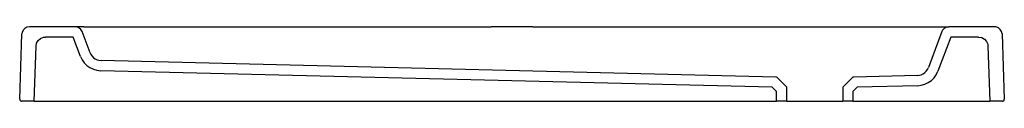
# Model space of a CAD drawing. Header units: millimetres. Extents: x -0.53 to 0.53, y 0 to 0.08.
import ezdxf

# ---------------------------------------------------------------- set-up
doc = ezdxf.new("R2010")
doc.units = ezdxf.units.MM
doc.layers.add('BLOCKS', color=3, linetype='Continuous')

msp = doc.modelspace()

# ---------------------------------------------------------------- linework, layer by layer
at = {"layer": 'BLOCKS', "linetype": 'Continuous'}
for p, q in [((-0.4694, 0.08), (-0.5185, 0.08)), ((-0.4599, 0.08), (-0.4694, 0.08)), ((-0.4533, 0.0521), (-0.4619, 0.0748)), ((-0.4599, 0.08), (-0.0225, 0.08)), ((0.0225, 0.08), (-0.0225, 0.08)), ((0.0225, 0.08), (0.4599, 0.08)), ((0.4619, 0.0748), (0.4473, 0.0361)), ((0.4599, 0.08), (0.4694, 0.08)), ((0.5185, 0.08), (0.4694, 0.08)), ((-0.5289, 0.0021), (-0.5265, 0.0723)), ((-0.4715, 0.069), (-0.5013, 0.069)), ((-0.4636, 0.0482), (-0.4715, 0.069)), ((0.4715, 0.069), (0.4575, 0.0322)), ((0.5013, 0.069), (0.4715, 0.069)), ((0.5265, 0.0723), (0.5289, 0.0021)), ((-0.5134, 0), (-0.5113, 0.0593)), ((0.5113, 0.0593), (0.5134, 0)), ((0.2835, 0.026), (-0.4415, 0.0437)), ((0.2796, 0.0151), (-0.4418, 0.0327)), ((0.295, 0.0153), (0.2848, 0.0254)), ((0.3657, 0.0254), (0.3556, 0.0153)), ((0.4354, 0.0277), (0.3671, 0.026)), ((0.2843, 0.0104), (0.2796, 0.0151)), ((0.2953, 0), (0.2953, 0.0146)), ((0.3553, 0.0146), (0.3553, 0)), ((0.3709, 0.0151), (0.3663, 0.0104)), ((0.4357, 0.0167), (0.3709, 0.0151)), ((-0.5134, 0), (-0.5269, 0)), ((-0.5134, 0), (-0.5105, 0)), ((-0.5105, 0), (-0.0071, 0)), ((-0.0071, 0), (0.0071, 0)), ((0.0071, 0), (0.2843, 0)), ((0.2843, 0), (0.2843, 0.0104)), ((0.3663, 0.0104), (0.3663, 0)), ((0.3663, 0), (0.5105, 0)), ((0.2953, 0), (0.2843, 0)), ((0.2953, 0), (0.3553, 0)), ((0.3663, 0), (0.3553, 0)), ((0.5105, 0), (0.5134, 0)), ((0.5269, 0), (0.5134, 0))]:
    msp.add_line(p, q, dxfattribs=at)
at = {"layer": 'BLOCKS', "linetype": 'Continuous', "flags": 128}
for points in [[(-0.5185, 0.08), (-0.5211, 0.0795), (-0.5235, 0.0782), (-0.5252, 0.0762), (-0.5263, 0.0738), (-0.5265, 0.0723)], [(-0.4619, 0.0748), (-0.4633, 0.0772), (-0.4653, 0.0789), (-0.4679, 0.0798), (-0.4694, 0.08)], [(0.4694, 0.08), (0.4668, 0.0795), (0.4644, 0.0782), (0.4626, 0.0762), (0.4619, 0.0748)], [(0.5265, 0.0723), (0.5259, 0.0749), (0.5245, 0.0772), (0.5225, 0.0789), (0.5199, 0.0799), (0.5185, 0.08)], [(-0.5113, 0.0593), (-0.5107, 0.0624), (-0.5091, 0.0653), (-0.5066, 0.0675), (-0.5034, 0.0688), (-0.5013, 0.069)], [(0.5013, 0.069), (0.5047, 0.0684), (0.5076, 0.0668), (0.5098, 0.0643), (0.5111, 0.0612), (0.5113, 0.0593)], [(-0.4636, 0.0482), (-0.4619, 0.0446), (-0.4595, 0.0413), (-0.4567, 0.0384), (-0.4534, 0.0361), (-0.4497, 0.0343), (-0.4459, 0.0332), (-0.4418, 0.0327)], [(-0.4533, 0.0521), (-0.4524, 0.0502), (-0.4511, 0.0484), (-0.4496, 0.0468), (-0.4478, 0.0455), (-0.4458, 0.0446), (-0.4437, 0.044), (-0.4415, 0.0437)], [(0.4354, 0.0277), (0.4376, 0.0279), (0.4397, 0.0285), (0.4417, 0.0295), (0.4435, 0.0307), (0.445, 0.0323), (0.4463, 0.0341), (0.4473, 0.0361)], [(0.4357, 0.0167), (0.4397, 0.0171), (0.4436, 0.0182), (0.4472, 0.02), (0.4505, 0.0223), (0.4534, 0.0252), (0.4558, 0.0285), (0.4575, 0.0322)], [(-0.5289, 0.0021), (-0.5288, 0.0014), (-0.5285, 0.0008), (-0.528, 0.0003), (-0.5274, 0.0001), (-0.5269, 0)], [(0.5269, 0), (0.5275, 0.0001), (0.5281, 0.0004), (0.5286, 0.0009), (0.5288, 0.0016), (0.5289, 0.0021)]]:
    msp.add_lwpolyline(points, dxfattribs=at)
at = {"layer": 'BLOCKS', "linetype": 'Continuous'}
for centre, radius, start, end in [((0.2834, 0.024), 0.002, 45, 88.6), ((0.3671, 0.024), 0.002, 91.4, 135), ((0.2943, 0.0146), 0.001, 0, 45), ((0.3563, 0.0146), 0.001, 135, 180)]:
    msp.add_arc(centre, radius, start, end, dxfattribs=at)

doc.saveas('drawing.dxf')
